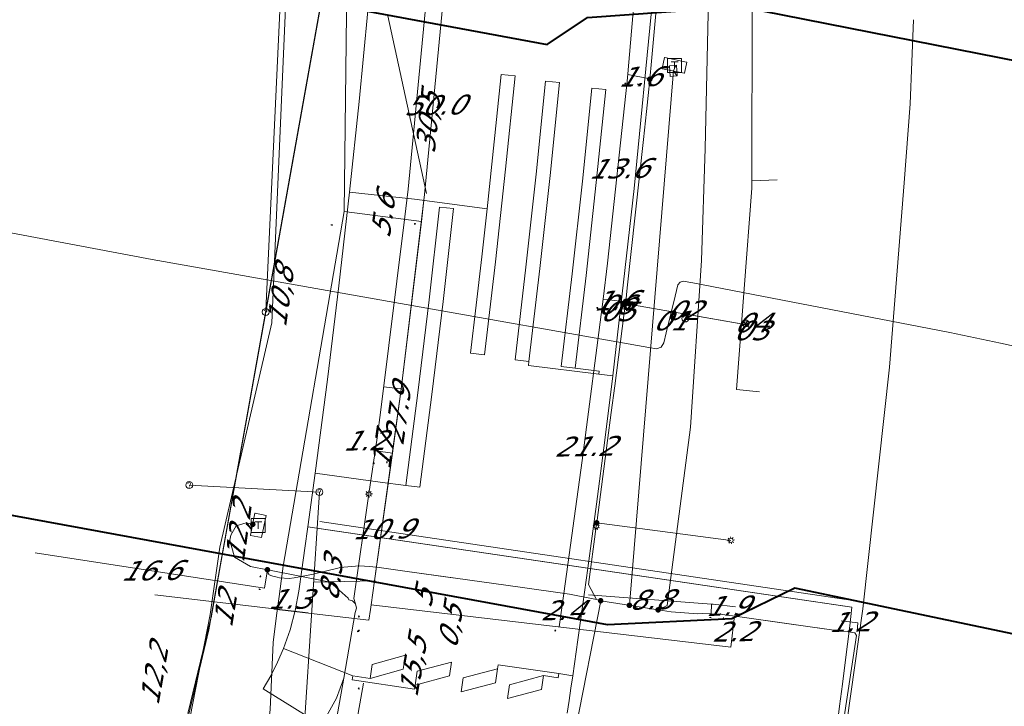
# Model space of a CAD drawing. Header units: metres. Extents: x 124576 to 133557, y 395865 to 402386.
# Tile 5 of 256: x 124874 to 124944, y 396001 to 396050. Entities that reach past the tile are written whole.
import ezdxf
from ezdxf.enums import TextEntityAlignment as Align

# ---------------------------------------------------------------- set-up
doc = ezdxf.new("R2010")
doc.units = ezdxf.units.M
doc.header["$MEASUREMENT"] = 0
for name, color, linetype, lineweight, true_color in [('LG_AanduidingEisVoorzorgsmaatregel', 7, 'Continuous', 40, 0xf7284a), ('LG_buisleidingGevaarlijkeInhoud_NV_Nederlandse_Gasunie_West', 7, 'Continuous', 13, 0xff9b00), ('LG_Datatransport_Eurofiber_Nederland_BV', 3, 'Continuous', 13, 0x00ff00), ('LG_Datatransport_Gemeente_Tilburg_Ruimtelijke_Uitvoering', 3, 'Continuous', 13, 0x00ff00), ('LG_Datatransport_KPN_BV', 3, 'Continuous', 13, 0x00ff00), ('LG_Laag_Spanning', 7, 'Continuous', 13, 0x960000), ('LG_Laag_Spanning_CJIB', 7, 'Continuous', 13, 0x960000), ('LG_Laag_Spanning_Enexis_Netbeheer_BV', 7, 'Continuous', 13, 0x960000), ('LG_Laag_Spanning_Gemeente_Tilburg_Ruimtelijke_Uitvoering', 7, 'Continuous', 13, 0x960000), ('LG_Midden_Spanning_Enexis_Netbeheer_BV', 7, 'Continuous', 13, 0xd20000), ('LG_Riool_Vrij_Verval_Gemeente_Tilburg_Ruimtelijke_Uitvoering', 7, 'Continuous', 13, 0xca00a0), ('MV_Datatransport_lijn', 3, 'Continuous', 0, 0x00ff00)]:
    doc.layers.add(name, color=color, linetype=linetype, lineweight=lineweight, true_color=true_color)
for name, color, linetype, lineweight in [('LG_Datatransport_P_KPN_BV', 7, 'Continuous', 0), ('LG_Laag_Spanning_P_CJIB', 7, 'Continuous', 0), ('LG_Laag_Spanning_P_Enexis_Netbeheer_BV', 7, 'Continuous', 0), ('LG_Riool_Vrij_Verval_P_Gemeente_Tilburg_Ruimtelijke_Uitvoering', 7, 'Continuous', 0), ('MV_Datatransport', 7, 'Continuous', 0), ('MV_Laag_Spanning', 7, 'Continuous', 0), ('MV_Laag_Spanning_lijn', 7, 'Continuous', 0), ('MV_Laag_Spanning_pijl', 7, 'Continuous', 0), ('MV_Midden_Spanning', 7, 'Continuous', 0), ('MV_Midden_Spanning_lijn', 7, 'Continuous', 0), ('MV_Midden_Spanning_pijl', 7, 'Continuous', 0)]:
    doc.layers.add(name, color=color, linetype=linetype, lineweight=lineweight)
doc.styles.add('Klic_Annotatie', font='verdanai.ttf', dxfattribs={"oblique": 20, "height": 1.4})

# ---------------------------------------------------------------- blocks, each defined once
blk = doc.blocks.new('Mof')
at = {"layer": 'LG_Laag_Spanning_P_Enexis_Netbeheer_BV'}
h = blk.add_hatch(color=256, dxfattribs=at)
edge = h.paths.add_edge_path()
edge.add_arc((0, 0), 2, 0, 360)
blk = doc.blocks.new('DeliveryPoint')
at = {"layer": 'LG_Laag_Spanning_P_Enexis_Netbeheer_BV', "flags": 128}
blk.add_lwpolyline([(-3.75, -2.5), (3.75, -2.5), (3.75, 2.5), (-3.75, 2.5), (-3.75, -2.5)], close=True, dxfattribs=at)
blk.add_lwpolyline([(-3.75, 2.5), (-3.75, 2.16), (0, 0), (3.75, 2.16)], dxfattribs=at)
blk = doc.blocks.new('Streetlight')
at = {"layer": 'LG_Laag_Spanning_P_Enexis_Netbeheer_BV'}
for p, q in [((-1.77, 1.77), (-1.06, 1.06)), ((0, 2.5), (0, 1.5)), ((1.77, 1.77), (1.06, 1.06)), ((-1.06, -1.06), (-1.77, -1.77)), ((0, -1.5), (0, -2.5)), ((1.06, -1.06), (1.77, -1.77))]:
    blk.add_line(p, q, dxfattribs=at)
at = {"layer": 'LG_Laag_Spanning_P_Enexis_Netbeheer_BV', "flags": 128}
for points in [[(-2.5, 0), (-1.5, 0)], [(1.5, 0), (2.5, 0)]]:
    blk.add_lwpolyline(points, dxfattribs=at)
at = {"layer": 'LG_Laag_Spanning_P_Enexis_Netbeheer_BV'}
blk.add_circle((0, 0), 1.5, dxfattribs=at)
blk = doc.blocks.new('Aansluitkast_1')
at = {"layer": 'LG_Laag_Spanning_P_Enexis_Netbeheer_BV'}
for p, q in [((-2.5, 2.5), (2.5, 2.5)), ((0, -2.5), (0, 2.5))]:
    blk.add_line(p, q, dxfattribs=at)
at = {"layer": 'LG_Laag_Spanning_P_Enexis_Netbeheer_BV', "flags": 128}
blk.add_lwpolyline([(-5, -5), (5, -5), (5, 5), (-5, 5), (-5, -5)], close=True, dxfattribs=at)
blk = doc.blocks.new('m_pijl')
at = {"layer": 'MV_Laag_Spanning_pijl'}
blk.add_hatch(color=7, dxfattribs=at).paths.add_polyline_path([(-1, -0.33), (-1, 0), (-1, 0.33), (0, 0)])
at = {"layer": 'MV_Laag_Spanning_pijl', "flags": 128}
blk.add_lwpolyline([(-1, 0), (-1, 0.33), (0, 0), (-1, -0.33), (-1, 0)], close=True, dxfattribs=at)
blk = doc.blocks.new('m_pijl_1')
at = {"layer": 'MV_Midden_Spanning_pijl'}
blk.add_hatch(color=7, dxfattribs=at).paths.add_polyline_path([(-1, -0.33), (-1, 0), (-1, 0.33), (0, 0)])
at = {"layer": 'MV_Midden_Spanning_pijl', "flags": 128}
blk.add_lwpolyline([(-1, 0), (-1, 0.33), (0, 0), (-1, -0.33), (-1, 0)], close=True, dxfattribs=at)
blk = doc.blocks.new('Onbekend_2')
at = {"layer": 'LG_Riool_Vrij_Verval_P_Gemeente_Tilburg_Ruimtelijke_Uitvoering'}
blk.add_hatch(color=256, dxfattribs=at).paths.add_polyline_path([(-0.25, -1.07, -0.262633), (0.23, 0.15), (0.59, 0.47, 0.379827), (0.7, 1.26), (0.69, 1.26, 0.228508), (-0.03, 1.53), (-0.03, 1.52, 0.459053), (-0.82, 0.79), (-1.29, 0.85, -0.414214), (-0.08, 2, -0.243799), (1.09, 1.52, -0.379827), (0.9, 0.11), (0.54, -0.2, 0.262633), (0.23, -1.08), (-0.17, -1.07)])
blk.add_circle((0, 0), 2.5, dxfattribs=at)
at = {"layer": 'LG_Riool_Vrij_Verval_P_Gemeente_Tilburg_Ruimtelijke_Uitvoering', "extrusion": (0, 0, -1)}
blk.add_solid([(0.34, -2.06), (-0.21, -2.06), (0.34, -1.51), (-0.21, -1.51)], dxfattribs=at)
blk = doc.blocks.new('Onbekend_3')
at = {"layer": 'LG_Datatransport_P_KPN_BV'}
blk.add_hatch(color=256, dxfattribs=at).paths.add_polyline_path([(-0.25, -1.07, -0.262633), (0.23, 0.15), (0.59, 0.47, 0.379827), (0.7, 1.26), (0.69, 1.26, 0.228508), (-0.03, 1.53), (-0.03, 1.52, 0.459053), (-0.82, 0.79), (-1.29, 0.85, -0.414214), (-0.08, 2, -0.243799), (1.09, 1.52, -0.379827), (0.9, 0.11), (0.54, -0.2, 0.262633), (0.23, -1.08), (-0.17, -1.07)])
blk.add_circle((0, 0), 2.5, dxfattribs=at)
at = {"layer": 'LG_Datatransport_P_KPN_BV', "extrusion": (0, 0, -1)}
blk.add_solid([(0.34, -2.06), (-0.21, -2.06), (0.34, -1.51), (-0.21, -1.51)], dxfattribs=at)
blk = doc.blocks.new('Onbekend_15')
at = {"layer": 'LG_Laag_Spanning_P_CJIB'}
blk.add_hatch(color=256, dxfattribs=at).paths.add_polyline_path([(-0.25, -1.07, -0.262633), (0.23, 0.15), (0.59, 0.47, 0.379827), (0.7, 1.26), (0.69, 1.26, 0.228508), (-0.03, 1.53), (-0.03, 1.52, 0.459053), (-0.82, 0.79), (-1.29, 0.85, -0.414214), (-0.08, 2, -0.243799), (1.09, 1.52, -0.379827), (0.9, 0.11), (0.54, -0.2, 0.262633), (0.23, -1.08), (-0.17, -1.07)])
blk.add_circle((0, 0), 2.5, dxfattribs=at)
blk.add_solid([(-0.34, -2.06), (0.21, -2.06), (-0.34, -1.51), (0.21, -1.51)], dxfattribs=at)

msp = doc.modelspace()

# ---------------------------------------------------------------- linework, layer by layer
at = {"layer": 'LG_AanduidingEisVoorzorgsmaatregel', "flags": 128}
for points in [[(124577.143, 396121.248), (124592.086, 396101.313), (124671.573, 396110.466), (124679.695, 396110.057), (124746.843, 396081.086), (124769.273, 396074.232), (124911.428, 396047.854), (124914.305, 396049.778), (124925.201, 396050.574), (124959.131, 396043.897), (124965.598, 396041.641), (124971.98, 396036.475), (125097.043, 396013.349)], [(125098.415, 395972.423), (124957.522, 395998.497), (124952.581, 396000.103), (124945.172, 396005.721), (124929.09, 396009.092), (124924.6, 396006.902), (124915.74, 396006.471), (124768.117, 396033.562), (124732.157, 396043.877), (124672.687, 396070.222), (124627.931, 396064.19), (124588.891, 396060.902), (124578.8, 396061.907), (124578.429, 396062.066)]]:
    msp.add_lwpolyline(points, dxfattribs=at)
at = {"layer": 'LG_buisleidingGevaarlijkeInhoud_NV_Nederlandse_Gasunie_West'}
for p, q in [((124920.562, 396029.915), (124919.925, 396027.291)), ((124945.685, 396026.127), (124943.753, 396026.555))]:
    msp.add_line(p, q, dxfattribs=at)
at = {"layer": 'LG_buisleidingGevaarlijkeInhoud_NV_Nederlandse_Gasunie_West', "flags": 128}
for points in [[(124918.69, 396026.26), (124883.253, 396032.525), (124822.361, 396043.999), (124772.333, 396053.113), (124764.719, 396054.755), (124757.166, 396056.659), (124749.683, 396058.822), (124739.696, 396062.402), (124729.87, 396066.401), (124720.222, 396070.812), (124683, 396087.516)], [(124921.822, 396030.862), (124921.133, 396030.98), (124920.91, 396030.899), (124920.756, 396030.718), (124920.562, 396029.915)], [(124943.753, 396026.555), (124940.148, 396027.328), (124921.822, 396030.862)], [(124919.925, 396027.291), (124919.752, 396026.581), (124919.572, 396026.264), (124919.221, 396026.166), (124918.69, 396026.26)]]:
    msp.add_lwpolyline(points, dxfattribs=at)
at = {"layer": 'LG_Datatransport_Eurofiber_Nederland_BV', "flags": 128}
for points in [[(124842.8, 396356.9), (124856, 396313), (124843.8, 396300.1), (124850.4, 396277.1), (124856.86, 396271.38), (124860.84, 396273.81), (124866.43, 396254.41), (124872.3, 396233.2), (124876.2, 396223.7), (124879.3, 396204.9), (124886.6, 396175.7), (124894.5, 396125.4), (124894.6, 396108.1), (124894, 396079), (124891.8, 396028), (124888.1, 396012), (124887.4, 396007.2), (124884.3, 395991.4), (124883.5, 395982.4), (124884.34, 395963.77), (124886, 395932.2), (124882.82, 395911)], [(124856.882, 396271.352), (124860.842, 396273.814), (124866.431, 396254.412), (124872.3, 396233.2), (124876.2, 396223.7), (124879.3, 396204.9), (124886.6, 396175.7), (124894.5, 396125.4), (124894.6, 396108.1), (124894, 396079), (124891.8, 396028), (124888.1, 396012), (124887.4, 396007.2), (124884.3, 395991.4), (124883.5, 395982.4), (124884.341, 395963.773), (124886, 395932.2), (124882.82, 395911)], [(124856.887, 396271.356), (124860.842, 396273.814), (124866.43, 396254.41), (124872.3, 396233.2), (124876.2, 396223.7), (124879.3, 396204.9), (124886.6, 396175.7), (124894.5, 396125.4), (124894.6, 396108.1), (124894, 396079), (124891.8, 396028), (124888.1, 396012), (124887.4, 396007.2), (124884.3, 395991.4), (124883.5, 395982.4), (124884.34, 395963.77), (124886, 395932.2), (124882.82, 395911)]]:
    msp.add_lwpolyline(points, dxfattribs=at)
at = {"layer": 'LG_Datatransport_Gemeente_Tilburg_Ruimtelijke_Uitvoering'}
for p, q in [((124937.558, 396049.629), (124937.331, 396043.635)), ((124937.331, 396043.635), (124936.892, 396037.986)), ((124933.945, 396007.606), (124932.808, 395999.532))]:
    msp.add_line(p, q, dxfattribs=at)
at = {"layer": 'LG_Datatransport_Gemeente_Tilburg_Ruimtelijke_Uitvoering', "flags": 128}
msp.add_lwpolyline([(124933.945, 396007.606), (124935.844, 396024.838), (124936.892, 396037.986)], dxfattribs=at)
at = {"layer": 'LG_Datatransport_KPN_BV'}
msp.add_line((124887.46, 396006.968), (124888.282, 396011.563), dxfattribs=at)
at = {"layer": 'LG_Datatransport_KPN_BV', "flags": 128}
for points in [[(124871.942, 396251.915), (124869.976, 396248.849), (124870.654, 396246.168), (124877.761, 396218.06), (124888.19, 396169.503), (124892.961, 396139.151), (124893.295, 396133.403), (124894.008, 396121.156), (124893.939, 396113.514), (124894.274, 396110.734), (124894.592, 396108.1), (124895.042, 396104.363), (124896.56, 396103.867), (124899.418, 396102.933), (124899.135, 396098.369), (124896.699, 396059.075), (124896.667, 396058.554), (124896.641, 396058.406), (124891.368, 396028.891), (124887.426, 396006.824), (124885.809, 396000.147)], [(124869.865, 396244.821), (124872.336, 396233.061), (124879.281, 396204.907), (124894.264, 396110.171), (124894.592, 396108.1), (124894.599, 396108.053), (124896.56, 396103.867), (124899.135, 396098.369), (124899.988, 396096.548), (124896.699, 396059.075), (124896.641, 396058.406), (124896.618, 396058.149), (124891.363, 396028.782)], [(124891.363, 396028.783), (124891.368, 396028.891), (124893.702, 396078.769), (124894.264, 396110.171), (124894.274, 396110.734), (124894.539, 396125.533), (124893.295, 396133.403), (124886.617, 396175.667), (124875.967, 396224.537), (124869.865, 396244.821)], [(124891.363, 396028.782), (124887.309, 396006.125), (124885.85, 396000.008)]]:
    msp.add_lwpolyline(points, dxfattribs=at)
at = {"layer": 'LG_Laag_Spanning', "flags": 128}
for points in [[(124921.218, 396045.806), (124921.219, 396045.806), (124921.22, 396045.807), (124921.221, 396045.807), (124921.222, 396045.808), (124921.223, 396045.809), (124921.224, 396045.81), (124921.225, 396045.811), (124921.225, 396045.812), (124921.226, 396045.814), (124921.39, 396046.597), (124921.39, 396046.598), (124921.39, 396046.6), (124921.39, 396046.601), (124921.39, 396046.602), (124921.389, 396046.603), (124921.389, 396046.604), (124921.388, 396046.605), (124921.387, 396046.606), (124921.386, 396046.607), (124921.385, 396046.608), (124921.384, 396046.608), (124921.382, 396046.609), (124919.816, 396046.937), (124919.815, 396046.937), (124919.814, 396046.937), (124919.812, 396046.937), (124919.811, 396046.937), (124919.81, 396046.936), (124919.809, 396046.936), (124919.808, 396046.935), (124919.807, 396046.934), (124919.806, 396046.933), (124919.805, 396046.932), (124919.805, 396046.931), (124919.804, 396046.929), (124919.64, 396046.146), (124919.64, 396046.145), (124919.64, 396046.144), (124919.64, 396046.142), (124919.64, 396046.141), (124919.641, 396046.14), (124919.642, 396046.139), (124919.642, 396046.138), (124919.643, 396046.137), (124919.644, 396046.136), (124919.645, 396046.135), (124919.646, 396046.135), (124919.648, 396046.134), (124921.214, 396045.806), (124921.215, 396045.806), (124921.216, 396045.806), (124921.218, 396045.806)], [(124891.062, 396012.691), (124891.063, 396012.691), (124891.064, 396012.692), (124891.065, 396012.693), (124891.066, 396012.693), (124891.067, 396012.694), (124891.068, 396012.695), (124891.069, 396012.696), (124891.069, 396012.697), (124891.07, 396012.699), (124891.392, 396014.267), (124891.392, 396014.268), (124891.392, 396014.27), (124891.392, 396014.271), (124891.392, 396014.272), (124891.391, 396014.273), (124891.39, 396014.274), (124891.39, 396014.275), (124891.389, 396014.276), (124891.388, 396014.277), (124891.387, 396014.278), (124891.386, 396014.278), (124891.384, 396014.279), (124890.6, 396014.44), (124890.599, 396014.44), (124890.598, 396014.44), (124890.596, 396014.44), (124890.595, 396014.44), (124890.594, 396014.439), (124890.593, 396014.438), (124890.592, 396014.438), (124890.591, 396014.437), (124890.59, 396014.436), (124890.589, 396014.435), (124890.589, 396014.434), (124890.588, 396014.432), (124890.266, 396012.864), (124890.266, 396012.863), (124890.266, 396012.861), (124890.266, 396012.86), (124890.266, 396012.859), (124890.267, 396012.858), (124890.268, 396012.857), (124890.268, 396012.856), (124890.269, 396012.855), (124890.27, 396012.854), (124890.271, 396012.853), (124890.272, 396012.853), (124890.274, 396012.852), (124891.058, 396012.691), (124891.059, 396012.691), (124891.061, 396012.691), (124891.062, 396012.691)]]:
    msp.add_lwpolyline(points, dxfattribs=at)
at = {"layer": 'LG_Laag_Spanning_CJIB'}
for p, q in [((124917.126, 396029.36), (124921.179, 396028.653)), ((124921.179, 396028.653), (124921.136, 396028.66)), ((124925.666, 396027.869), (124921.48, 396028.6)), ((124921.48, 396028.6), (124921.524, 396028.592))]:
    msp.add_line(p, q, dxfattribs=at)
at = {"layer": 'LG_Laag_Spanning_CJIB', "flags": 128}
for points in [[(124921.304, 396028.57), (124921.314, 396028.629), (124917.126, 396029.36), (124917.094, 396029.466)], [(124921.304, 396028.57), (124921.314, 396028.629), (124925.666, 396027.869), (124925.578, 396027.975)]]:
    msp.add_lwpolyline(points, dxfattribs=at)
at = {"layer": 'LG_Laag_Spanning_Enexis_Netbeheer_BV'}
for p, q in [((124917.299, 396007.865), (124920.433, 396045.98)), ((124914.966, 396013.746), (124924.539, 396012.496)), ((124913.017, 396008.656), (124914.941, 396008.27)), ((124915.249, 396008.191), (124911.37, 395988.272)), ((124896.927, 396002.672), (124897.736, 396007.349)), ((124896.927, 396002.672), (124897.736, 396007.349)), ((124896.927, 396002.672), (124897.736, 396007.349)), ((124896.626, 396000.928), (124896.927, 396002.672)), ((124896.626, 396000.928), (124896.927, 396002.672))]:
    msp.add_line(p, q, dxfattribs=at)
at = {"layer": 'LG_Laag_Spanning_Enexis_Netbeheer_BV', "flags": 128}
for points in [[(124903.647, 396059.837), (124903.607, 396059.398), (124901.512, 396037.547), (124901.293, 396035.56), (124899.567, 396021.802), (124899.299, 396019.82), (124898.719, 396015.805)], [(124903.647, 396059.837), (124903.607, 396059.398), (124901.512, 396037.547), (124901.293, 396035.56), (124899.567, 396021.802), (124899.299, 396019.82), (124898.719, 396015.805)], [(124919.899, 396058.918), (124919.873, 396058.533), (124919.719, 396056.297), (124919.56, 396054.303), (124918.872, 396046.669), (124918.75, 396045.382)], [(124919.899, 396058.918), (124919.873, 396058.533), (124919.719, 396056.297), (124919.56, 396054.303), (124918.872, 396046.669), (124918.75, 396045.382)], [(124919.349, 396007.539), (124919.981, 396007.841), (124921.653, 396020.574), (124922.43, 396032.457), (124922.693, 396040.447), (124923.065, 396056.512), (124923.082, 396058.117)], [(124918.75, 396045.382), (124918.678, 396044.678), (124918.511, 396043.081), (124918.299, 396041.092), (124917.149, 396030.51), (124917.035, 396029.517)], [(124918.75, 396045.382), (124918.678, 396044.678), (124918.511, 396043.081), (124918.299, 396041.092), (124917.149, 396030.51), (124917.035, 396029.517)], [(124917.035, 396029.517), (124916.91, 396028.525), (124916.248, 396023.518), (124915.995, 396021.607), (124915.734, 396019.624), (124914.966, 396013.746), (124914.933, 396013.491)], [(124917.035, 396029.517), (124916.91, 396028.525), (124916.248, 396023.518), (124915.995, 396021.607), (124915.734, 396019.624), (124914.966, 396013.746), (124914.933, 396013.491)], [(124887.678, 395957.018), (124889.611, 395968.123), (124891.532, 395979.16), (124891.688, 395980.147), (124891.812, 395981.139), (124893.431, 395996.042), (124893.675, 395996.955), (124894.196, 395997.744), (124895.336, 395999.323), (124896.415, 396001.235), (124896.927, 396002.672), (124897.736, 396007.349), (124897.841, 396007.657), (124897.762, 396007.973), (124897.644, 396008.362), (124898.719, 396015.805)], [(124898.719, 396015.805), (124897.644, 396008.362), (124897.762, 396007.973)], [(124891.483, 396010.399), (124890.282, 396010.635), (124889.133, 396011.294), (124888.808, 396012.503), (124888.883, 396012.874), (124889.265, 396013.541), (124889.964, 396013.736), (124890.437, 396013.646)], [(124891.483, 396010.399), (124890.282, 396010.635), (124889.133, 396011.294), (124888.808, 396012.503), (124888.883, 396012.874), (124889.265, 396013.541), (124889.964, 396013.736), (124890.437, 396013.646)], [(124914.933, 396013.491), (124914.391, 396009.34), (124914.941, 396008.27), (124915.249, 396008.191), (124919.349, 396007.539), (124920.284, 396007.39), (124922.17, 396007.264), (124922.491, 396007.272), (124923.121, 396007.269), (124923.749, 396007.228), (124925.001, 396007.079), (124932.375, 396006.026), (124932.935, 396005.963), (124933.07, 396005.952), (124933.218, 396005.935), (124933.364, 396005.906), (124933.487, 396005.723), (124932.419, 395998.644)], [(124914.933, 396013.491), (124914.391, 396009.34), (124914.941, 396008.27)], [(124891.483, 396010.399), (124891.49, 396010.288), (124891.519, 396010.172), (124891.587, 396010.079), (124891.619, 396010.05), (124891.792, 396009.958), (124891.858, 396009.94), (124892.183, 396009.862), (124892.355, 396009.826), (124893.029, 396009.786), (124893.394, 396009.82), (124894.776, 396010.081), (124894.929, 396010.125), (124896.603, 396010.546), (124896.643, 396010.555), (124898.043, 396010.683), (124898.766, 396010.643), (124899.448, 396010.566), (124901.287, 396010.307), (124904.905, 396009.798), (124909.517, 396009.149), (124913.017, 396008.656), (124914.941, 396008.27), (124915.249, 396008.191), (124919.349, 396007.539), (124920.284, 396007.39), (124922.17, 396007.264), (124922.491, 396007.272), (124923.121, 396007.269), (124923.749, 396007.228), (124925.001, 396007.079), (124932.375, 396006.026), (124932.935, 396005.963), (124933.07, 396005.952), (124933.218, 396005.935), (124933.364, 396005.906), (124933.487, 396005.723), (124932.419, 395998.644)], [(124891.483, 396010.399), (124891.49, 396010.288), (124891.519, 396010.172), (124891.587, 396010.079), (124891.619, 396010.05), (124891.792, 396009.958), (124891.858, 396009.94), (124892.183, 396009.862), (124892.355, 396009.826), (124893.029, 396009.786), (124893.394, 396009.82), (124894.776, 396010.081), (124894.929, 396010.125), (124896.603, 396010.546), (124896.643, 396010.555), (124898.043, 396010.683), (124898.766, 396010.643)], [(124896.466, 395999.999), (124896.626, 396000.928), (124896.927, 396002.672), (124897.736, 396007.349), (124897.841, 396007.657), (124897.762, 396007.973), (124897.562, 396008.174), (124897.291, 396008.255), (124897.253, 396008.373), (124895.964, 396009.517), (124891.513, 396010.393), (124891.513, 396010.393), (124891.483, 396010.399)], [(124897.762, 396007.973), (124897.562, 396008.174), (124897.291, 396008.255), (124897.253, 396008.373), (124895.964, 396009.517), (124891.513, 396010.393), (124891.483, 396010.399)], [(124898.766, 396010.643), (124899.448, 396010.566), (124901.287, 396010.307), (124904.526, 396009.851), (124904.905, 396009.798), (124909.517, 396009.149), (124913.017, 396008.656)], [(124898.766, 396010.643), (124899.448, 396010.566), (124901.287, 396010.307), (124904.526, 396009.851), (124904.905, 396009.798), (124909.517, 396009.149), (124913.017, 396008.656)], [(124898.766, 396010.643), (124899.448, 396010.566), (124901.287, 396010.307), (124904.905, 396009.798), (124909.517, 396009.149), (124913.017, 396008.656)], [(124897.736, 396007.349), (124897.841, 396007.657), (124897.762, 396007.973)], [(124914.941, 396008.27), (124915.249, 396008.191), (124919.349, 396007.539), (124920.284, 396007.39), (124922.17, 396007.264), (124922.491, 396007.272), (124923.121, 396007.269)], [(124933.218, 396005.935), (124933.07, 396005.952), (124932.935, 396005.963), (124932.375, 396006.026), (124928.171, 396006.626), (124925.001, 396007.079), (124923.749, 396007.228), (124923.121, 396007.269)], [(124933.218, 396005.935), (124933.07, 396005.952), (124932.935, 396005.963), (124932.375, 396006.026), (124928.171, 396006.626), (124925.001, 396007.079), (124923.749, 396007.228), (124923.121, 396007.269)], [(124923.121, 396007.269), (124923.749, 396007.228), (124925.001, 396007.079), (124932.375, 396006.026), (124932.935, 396005.963), (124933.07, 396005.952), (124933.218, 396005.935)], [(124933.218, 396005.935), (124933.364, 396005.906), (124933.487, 396005.723), (124932.419, 395998.644), (124932.232, 395996.656), (124932.216, 395996.253), (124932.295, 395994.663), (124932.647, 395993.108), (124933.198, 395991.391), (124934.029, 395989.588), (124934.109, 395989.459), (124935.27, 395988.091), (124935.395, 395987.982), (124936.623, 395987.168), (124937.032, 395986.969), (124937.422, 395986.579), (124937.509, 395986.304)], [(124896.927, 396002.672), (124896.415, 396001.235), (124895.336, 395999.323), (124894.196, 395997.744), (124893.675, 395996.955)], [(124896.626, 396000.928), (124896.466, 395999.999)]]:
    msp.add_lwpolyline(points, dxfattribs=at)
at = {"layer": 'LG_Laag_Spanning_Gemeente_Tilburg_Ruimtelijke_Uitvoering'}
for p, q in [((124937.558, 396049.629), (124937.331, 396043.635)), ((124937.331, 396043.635), (124936.892, 396037.986)), ((124897.337, 396037.333), (124901.961, 396036.826)), ((124915.12, 396024.348), (124915.146, 396024.559)), ((124916.113, 396024.227), (124915.12, 396024.348)), ((124894.37, 396013.469), (124894.891, 396017.282)), ((124894.891, 396017.282), (124899.53, 396016.659)), ((124932.748, 396008.289), (124895.224, 396013.848)), ((124914.342, 396010.51), (124894.37, 396013.469)), ((124932.674, 396007.794), (124895.151, 396013.354)), ((124933.169, 396007.721), (124914.342, 396010.51)), ((124933.945, 396007.606), (124932.808, 395999.532)), ((124892.638, 396004.787), (124897.57, 396002.838)), ((124912.227, 396002.695), (124912.271, 396002.991)), ((124913.259, 396002.847), (124912.271, 396002.991)), ((124897.527, 396002.541), (124897.57, 396002.838)), ((124891.19, 396001.909), (124895.779, 395999.059))]:
    msp.add_line(p, q, dxfattribs=at)
at = {"layer": 'LG_Laag_Spanning_Gemeente_Tilburg_Ruimtelijke_Uitvoering', "flags": 128}
for points in [[(124920.076, 396064.396), (124918.955, 396050.987), (124917.634, 396037.597), (124916.113, 396024.227)], [(124899.234, 396056.725), (124898.652, 396050.256), (124898.02, 396043.792), (124897.337, 396037.333)], [(124901.961, 396036.826), (124907.156, 396036.14), (124907.498, 396039.329), (124907.829, 396042.521), (124908.148, 396045.713), (124909.143, 396045.615), (124908.467, 396038.98), (124907.741, 396032.351), (124906.966, 396025.727), (124905.973, 396025.846), (124906.381, 396029.276), (124906.775, 396032.707), (124907.156, 396036.14)], [(124915.12, 396024.348), (124910.098, 396024.956), (124910.134, 396025.253), (124910.91, 396031.878), (124911.637, 396038.508), (124912.315, 396045.144), (124911.319, 396045.242), (124910.643, 396038.614), (124909.917, 396031.991), (124909.141, 396025.373), (124910.134, 396025.253)], [(124915.146, 396024.559), (124913.434, 396024.766), (124914.211, 396031.39), (124914.938, 396038.019), (124915.617, 396044.653), (124914.622, 396044.751), (124913.944, 396038.124), (124913.217, 396031.502), (124912.441, 396024.886), (124913.434, 396024.766)], [(124933.945, 396007.606), (124935.844, 396024.838), (124936.892, 396037.986)], [(124897.337, 396037.333), (124896.574, 396030.643), (124895.758, 396023.959), (124894.891, 396017.282)], [(124899.53, 396016.659), (124901.364, 396016.417), (124902.356, 396016.286), (124903.205, 396022.902), (124904.005, 396029.526), (124904.755, 396036.154), (124903.761, 396036.263), (124903.012, 396029.641), (124902.213, 396023.026), (124901.364, 396016.417)], [(124916.113, 396024.227), (124915.546, 396019.652), (124914.956, 396015.08), (124914.342, 396010.51)], [(124894.37, 396013.469), (124894.156, 396011.937), (124893.939, 396010.404), (124893.719, 396008.872)], [(124914.342, 396010.51), (124913.988, 396007.955), (124913.627, 396005.401), (124913.259, 396002.847)], [(124893.719, 396008.872), (124893.467, 396007.484), (124893.106, 396006.119), (124892.638, 396004.787)], [(124932.692, 396003.795), (124932.854, 396005.103), (124933.013, 396006.412), (124933.169, 396007.721)], [(124892.638, 396004.787), (124892.213, 396003.799), (124891.729, 396002.839), (124891.19, 396001.909)], [(124897.527, 396002.541), (124901.974, 396001.884), (124902.018, 396002.181), (124902.164, 396003.17), (124904.61, 396003.82), (124904.464, 396002.83), (124902.018, 396002.181), (124901.974, 396001.884), (124897.527, 396002.541), (124901.974, 396001.884)], [(124897.57, 396002.838), (124898.802, 396002.656), (124898.948, 396003.645), (124901.321, 396004.305), (124901.175, 396003.316), (124898.802, 396002.656)], [(124932.086, 395999.116), (124932.293, 396000.675), (124932.495, 396002.235), (124932.692, 396003.795)], [(124912.271, 396002.991), (124907.944, 396003.63), (124907.9, 396003.334), (124907.754, 396002.344), (124905.307, 396001.695), (124905.454, 396002.684), (124907.9, 396003.334)], [(124912.227, 396002.695), (124911.164, 396002.852), (124911.018, 396001.862), (124908.597, 396001.209), (124908.743, 396002.198), (124911.164, 396002.852)], [(124913.259, 396002.847), (124913.129, 396001.956), (124912.998, 396001.066), (124912.867, 396000.175)]]:
    msp.add_lwpolyline(points, dxfattribs=at)
at = {"layer": 'LG_Midden_Spanning_Enexis_Netbeheer_BV', "flags": 128}
for points in [[(124852.19, 396275.317), (124853.753, 396275.744), (124856.244, 396275.063), (124866.812, 396264.181), (124868.253, 396262.498), (124868.058, 396261.205), (124866.497, 396260.219), (124866.087, 396258.785), (124870.157, 396250.346), (124876.12, 396231.701), (124886.777, 396182.744), (124890.914, 396159.283), (124891.07, 396158.295), (124894.52, 396133.4), (124897.44, 396096.584), (124897.56, 396086.272), (124896.95, 396035.961), (124892.604, 396010.668)], [(124881.849, 395911), (124887.526, 395948.02), (124887.141, 395950.926), (124886.092, 395958.849), (124886.461, 395961.56), (124886.551, 395962.22), (124888.752, 395978.406), (124888.899, 395979.486), (124891.188, 395996.307), (124891.667, 396000.433), (124891.881, 396005.203), (124892.138, 396007.141), (124892.317, 396008.497), (124892.461, 396009.583), (124892.604, 396010.668), (124896.95, 396035.961), (124897.56, 396086.272), (124897.44, 396096.584), (124894.52, 396133.4), (124891.07, 396158.295), (124890.914, 396159.283), (124886.777, 396182.744)], [(124881.849, 395911), (124887.526, 395948.02), (124887.141, 395950.926), (124886.092, 395958.849), (124886.461, 395961.56), (124886.551, 395962.22), (124888.752, 395978.406), (124888.899, 395979.486), (124891.188, 395996.307), (124891.667, 396000.433), (124891.881, 396005.203), (124892.138, 396007.141), (124892.317, 396008.497), (124892.461, 396009.583), (124892.604, 396010.668), (124896.95, 396035.961), (124897.56, 396086.272), (124897.44, 396096.584), (124894.52, 396133.4), (124891.07, 396158.295), (124890.914, 396159.283), (124886.777, 396182.744)], [(124881.849, 395911), (124887.526, 395948.02), (124887.141, 395950.926), (124886.092, 395958.849), (124886.461, 395961.56), (124886.551, 395962.22), (124888.752, 395978.406), (124888.899, 395979.486), (124891.188, 395996.307), (124891.667, 396000.433), (124891.881, 396005.203), (124892.138, 396007.141), (124892.317, 396008.497), (124892.461, 396009.583), (124892.604, 396010.668), (124896.95, 396035.961), (124897.56, 396086.272), (124897.44, 396096.584), (124894.52, 396133.4), (124891.07, 396158.295), (124890.914, 396159.283), (124886.777, 396182.744)], [(124881.849, 395911), (124887.526, 395948.02), (124887.141, 395950.926), (124886.092, 395958.849), (124886.461, 395961.56), (124886.551, 395962.22), (124888.752, 395978.406), (124888.899, 395979.486), (124891.188, 395996.307), (124891.667, 396000.433), (124891.881, 396005.203), (124892.138, 396007.141), (124892.317, 396008.497), (124892.461, 396009.583), (124892.604, 396010.668), (124896.95, 396035.961), (124897.56, 396086.272), (124897.44, 396096.584), (124894.52, 396133.4), (124891.07, 396158.295), (124890.914, 396159.283), (124886.777, 396182.744)], [(124881.849, 395911), (124887.526, 395948.02), (124887.141, 395950.926), (124886.092, 395958.849), (124886.461, 395961.56), (124886.551, 395962.22), (124888.752, 395978.406), (124888.899, 395979.486), (124891.188, 395996.307), (124891.667, 396000.433), (124891.881, 396005.203), (124892.138, 396007.141), (124892.317, 396008.497), (124892.461, 396009.583), (124892.604, 396010.668), (124896.95, 396035.961), (124897.56, 396086.272), (124897.44, 396096.584), (124894.52, 396133.4), (124891.07, 396158.295), (124890.914, 396159.283), (124886.777, 396182.744)], [(124881.849, 395911), (124887.526, 395948.02), (124887.141, 395950.926), (124886.092, 395958.849), (124886.461, 395961.56), (124886.551, 395962.22), (124888.752, 395978.406), (124888.899, 395979.486), (124891.188, 395996.307), (124891.667, 396000.433), (124891.881, 396005.203), (124892.138, 396007.141), (124892.317, 396008.497), (124892.461, 396009.583), (124892.604, 396010.668), (124896.95, 396035.961), (124897.56, 396086.272), (124897.44, 396096.584), (124894.52, 396133.4), (124891.07, 396158.295), (124890.914, 396159.283), (124886.777, 396182.744)], [(124881.849, 395911), (124887.526, 395948.02), (124887.141, 395950.926), (124886.092, 395958.849), (124886.461, 395961.56), (124886.551, 395962.22), (124888.752, 395978.406), (124888.899, 395979.486), (124891.188, 395996.307), (124891.667, 396000.433), (124891.881, 396005.203), (124892.138, 396007.141), (124892.317, 396008.497), (124892.461, 396009.583), (124892.604, 396010.668), (124896.95, 396035.961), (124897.56, 396086.272), (124897.44, 396096.584), (124894.52, 396133.4), (124891.07, 396158.295), (124890.914, 396159.283), (124886.777, 396182.744)], [(124881.849, 395911), (124887.526, 395948.02), (124887.141, 395950.926), (124886.092, 395958.849), (124886.461, 395961.56), (124886.551, 395962.22), (124888.752, 395978.406), (124888.899, 395979.486), (124891.188, 395996.307), (124891.667, 396000.433), (124891.881, 396005.203), (124892.138, 396007.141), (124892.317, 396008.497), (124892.461, 396009.583), (124892.604, 396010.668), (124896.95, 396035.961), (124897.56, 396086.272), (124897.44, 396096.584), (124894.52, 396133.4), (124891.07, 396158.295), (124890.914, 396159.283), (124886.777, 396182.744)], [(124892.604, 396010.668), (124892.461, 396009.583), (124892.317, 396008.497), (124892.138, 396007.141), (124891.881, 396005.203)], [(124892.604, 396010.668), (124892.461, 396009.583), (124892.317, 396008.497), (124892.138, 396007.141), (124891.881, 396005.203)], [(124892.604, 396010.668), (124892.461, 396009.583), (124892.317, 396008.497), (124892.138, 396007.141), (124891.881, 396005.203)], [(124892.604, 396010.668), (124892.461, 396009.583), (124892.317, 396008.497), (124892.138, 396007.141), (124891.881, 396005.203)], [(124892.604, 396010.668), (124892.461, 396009.583), (124892.317, 396008.497), (124892.138, 396007.141), (124891.881, 396005.203)], [(124892.604, 396010.668), (124892.461, 396009.583), (124892.317, 396008.497), (124892.138, 396007.141), (124891.881, 396005.203)], [(124892.604, 396010.668), (124892.461, 396009.583), (124892.317, 396008.497), (124892.138, 396007.141), (124891.881, 396005.203)], [(124892.604, 396010.668), (124892.461, 396009.583), (124892.317, 396008.497), (124892.138, 396007.141), (124891.881, 396005.203)], [(124892.604, 396010.668), (124892.461, 396009.583), (124892.317, 396008.497), (124892.138, 396007.141), (124891.881, 396005.203)], [(124892.604, 396010.668), (124892.461, 396009.583), (124892.317, 396008.497), (124892.138, 396007.141), (124891.881, 396005.203)], [(124891.188, 395996.307), (124891.667, 396000.433), (124891.881, 396005.203)]]:
    msp.add_lwpolyline(points, dxfattribs=at)
at = {"layer": 'LG_Riool_Vrij_Verval_Gemeente_Tilburg_Ruimtelijke_Uitvoering'}
for p, q in [((124926.076, 396063.843), (124926.041, 396037.612)), ((124900.076, 396049.896), (124902.825, 396037.225)), ((124927.837, 396038.213), (124926.041, 396038.132)), ((124926.041, 396037.612), (124924.926, 396023.253)), ((124899.791, 396023.446), (124901.157, 396023.272)), ((124924.926, 396023.253), (124926.582, 396023.099)), ((124895.19, 396015.94), (124885.91, 396016.44)), ((124895.19, 396015.94), (124891.7, 395962)), ((124899.202, 396009.601), (124894.775, 396009.512))]:
    msp.add_line(p, q, dxfattribs=at)
at = {"layer": 'MV_Datatransport_lijn'}
for p, q in [((124916.935, 396029.306), (124917.253, 396029.625)), ((124917.253, 396029.306), (124916.935, 396029.625)), ((124925.419, 396027.816), (124925.737, 396028.134)), ((124925.737, 396027.816), (124925.419, 396028.134))]:
    msp.add_line(p, q, dxfattribs=at)
at = {"layer": 'MV_Laag_Spanning_lijn'}
for p, q in [((124916.967, 396029.201), (124917.285, 396029.519)), ((124917.285, 396029.201), (124916.967, 396029.519)), ((124921.144, 396028.411), (124921.463, 396028.729)), ((124921.463, 396028.411), (124921.144, 396028.729)), ((124921.155, 396028.47), (124921.473, 396028.788)), ((124921.473, 396028.47), (124921.155, 396028.788)), ((124925.506, 396027.71), (124925.825, 396028.028)), ((124925.825, 396027.71), (124925.506, 396028.028)), ((124898.879, 396007.901), (124924.536, 396004.879)), ((124923.121, 396007.269), (124923.156, 396007.946)), ((124933.599, 396006.617), (124933.53, 396006.027))]:
    msp.add_line(p, q, dxfattribs=at)
at = {"layer": 'MV_Laag_Spanning_pijl'}
for p, q in [((124917.191, 396045.73), (124918.758, 396045.42)), ((124915.425, 396029.702), (124917.035, 396029.517)), ((124900.393, 396018.716), (124899.204, 396018.881)), ((124874.92, 396011.616), (124891.278, 396009.08)), ((124891.278, 396009.08), (124891.483, 396010.399)), ((124912.617, 396008.712), (124912.282, 396006.322)), ((124923.156, 396007.943), (124914.381, 396008.602)), ((124924.536, 396004.879), (124924.798, 396007.107)), ((124932.407, 396006.756), (124933.599, 396006.617))]:
    msp.add_line(p, q, dxfattribs=at)
at = {"layer": 'MV_Laag_Spanning_pijl', "flags": 128}
for points in [[(124905.431, 396068.451), (124904.998, 396062.137), (124904.606, 396057.19), (124902.684, 396037.171), (124902.647, 396036.759), (124901.029, 396023.288), (124900.393, 396018.716)], [(124918.675, 396064.419), (124918.248, 396058.224), (124917.195, 396045.778)], [(124917.195, 396045.778), (124917.149, 396045.235), (124915.74, 396032.256), (124915.425, 396029.702)], [(124915.425, 396029.702), (124913.92, 396018.189), (124912.617, 396008.712)], [(124900.393, 396018.716), (124899.127, 396009.613), (124898.879, 396007.901)], [(124924.875, 396007.756), (124923.276, 396007.937), (124923.156, 396007.943)]]:
    msp.add_lwpolyline(points, dxfattribs=at)
at = {"layer": 'MV_Midden_Spanning_lijn'}
msp.add_line((124894.385, 396007.335), (124883.46, 396008.611), dxfattribs=at)
at = {"layer": 'MV_Midden_Spanning_pijl'}
for p, q in [((124902.476, 396035.226), (124896.95, 396035.961)), ((124891.94, 396007.59), (124898.721, 396006.81)), ((124897.124, 395995.307), (124898.324, 396002.316))]:
    msp.add_line(p, q, dxfattribs=at)
at = {"layer": 'MV_Midden_Spanning_pijl', "flags": 128}
for points in [[(124906.411, 396084.893), (124906.396, 396084.633), (124905.57, 396070.475), (124904.998, 396062.137), (124904.606, 396057.19), (124902.684, 396037.171), (124902.647, 396036.759), (124902.476, 396035.226)], [(124902.476, 396035.226), (124902.476, 396035.227), (124901.029, 396023.288), (124899.127, 396009.613), (124898.879, 396007.901), (124898.831, 396007.568), (124898.721, 396006.81)]]:
    msp.add_lwpolyline(points, dxfattribs=at)

# ---------------------------------------------------------------- block references
at = {"layer": 'LG_Datatransport_P_KPN_BV', "xscale": 0.1, "yscale": 0.1, "zscale": 0.1}
for p in [(124891.363, 396028.783), (124891.363, 396028.782), (124891.363, 396028.782)]:
    msp.add_blockref('Onbekend_3', p, dxfattribs=at)
at = {"layer": 'LG_Laag_Spanning_P_CJIB', "xscale": 0.1, "yscale": 0.1, "zscale": 0.1}
for p in [(124917.094, 396029.466), (124921.283, 396028.321), (124925.578, 396027.975)]:
    msp.add_blockref('Onbekend_15', p, dxfattribs=at)
at = {"layer": 'LG_Laag_Spanning_P_Enexis_Netbeheer_BV', "xscale": 0.1, "yscale": 0.1, "zscale": 0.1}
for name, p in [('Aansluitkast_1', (124920.515, 396046.372)), ('Mof', (124890.437, 396013.646)), ('Aansluitkast_1', (124890.829, 396013.566)), ('Mof', (124914.966, 396013.746)), ('Mof', (124891.483, 396010.399)), ('Mof', (124915.249, 396008.191)), ('Mof', (124917.299, 396007.865))]:
    msp.add_blockref(name, p, dxfattribs=at)
at = {"layer": 'LG_Laag_Spanning_P_Enexis_Netbeheer_BV'}
for name, p, xscale, yscale, zscale, rotation in [('DeliveryPoint', (124920.433, 396045.98), 0.1, 0.1, 0.1, 275), ('Mof', (124918.75, 396045.382), 0.1, 0.1, 0.1, 359), ('Mof', (124917.035, 396029.517), 0.1, 0.1, 0.1, 359), ('Streetlight', (124898.719, 396015.805), 0.09999999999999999, 0.09999999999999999, 0.09999999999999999, 47.99999999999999), ('Streetlight', (124914.933, 396013.491), 0.1, 0.1, 0.1, 21), ('Streetlight', (124924.539, 396012.496), 0.09999999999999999, 0.09999999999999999, 0.09999999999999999, 7), ('Mof', (124919.349, 396007.539), 0.1, 0.1, 0.1, 9)]:
    msp.add_blockref(name, p, dxfattribs=dict(at, xscale=xscale, yscale=yscale, zscale=zscale, rotation=rotation))
at = {"layer": 'LG_Riool_Vrij_Verval_P_Gemeente_Tilburg_Ruimtelijke_Uitvoering', "xscale": 0.1, "yscale": 0.1, "zscale": 0.1}
for p in [(124885.91, 396016.44), (124895.19, 396015.94)]:
    msp.add_blockref('Onbekend_2', p, dxfattribs=at)
at = {"layer": 'MV_Laag_Spanning_pijl'}
for p, xscale, yscale, zscale, rotation in [((124917, 396045), 0.09999999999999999, 0.09999999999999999, 0.09999999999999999, 266), ((124918, 396045), 0.1, 0.1, 0.1, 349), ((124915, 396029), 0.09999999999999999, 0.09999999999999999, 0.09999999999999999, 263), ((124917, 396029), 0.09999999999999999, 0.09999999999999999, 0.09999999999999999, 354.0000000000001), ((124899, 396018), 0.1, 0.1, 0.1, 172), ((124900, 396018), 0.09999999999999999, 0.09999999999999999, 0.09999999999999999, 263), ((124891, 396010), 0.1, 0.1, 0.1, 81), ((124891, 396009), 0.1, 0.1, 0.1, 351.9999999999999), ((124912, 396008), 0.09999999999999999, 0.09999999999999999, 0.09999999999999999, 263), ((124914, 396008), 0.1, 0.1, 0.1, 175), ((124898, 396007), 0.1, 0.1, 0.1, 262), ((124923, 396007), 0.1, 0.1, 0.1, 177), ((124924, 396007), 0.09999999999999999, 0.09999999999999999, 0.09999999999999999, 83.00000000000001), ((124912, 396006), 0.09999999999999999, 0.09999999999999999, 0.09999999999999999, 263), ((124933, 396006), 0.09999999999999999, 0.09999999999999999, 0.09999999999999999, 354.0000000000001)]:
    msp.add_blockref('m_pijl', p, dxfattribs=dict(at, xscale=xscale, yscale=yscale, zscale=zscale, rotation=rotation))
at = {"layer": 'MV_Midden_Spanning_pijl'}
for p, xscale, yscale, zscale, rotation in [((124896, 396035), 0.1, 0.1, 0.1, 172), ((124902, 396035), 0.1, 0.1, 0.1, 264), ((124898, 396006), 0.09999999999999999, 0.09999999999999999, 0.09999999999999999, 354.0000000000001), ((124898, 396006), 0.1, 0.1, 0.1, 262), ((124898, 396002), 0.09999999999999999, 0.09999999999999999, 0.09999999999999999, 80)]:
    msp.add_blockref('m_pijl_1', p, dxfattribs=dict(at, xscale=xscale, yscale=yscale, zscale=zscale, rotation=rotation))

# ---------------------------------------------------------------- texts
at = {"layer": 'MV_Datatransport', "style": 'Klic_Annotatie', "oblique": 20}
for s, rotation, p in [('30,5', 84.3, (124902.921, 396042.211)), ('10,8', 81.9, (124892.397, 396029.788)), ('17', 81.5, (124899.704, 396018.72)), ('12,2', 82.1, (124889.391, 396013.013)), ('5', 78.7, (124902.571, 396008.336)), ('12', 80.6, (124888.446, 396007.476)), ('0,5', 81.5, (124904.512, 396006.279)), ('15,5', 80.1, (124901.832, 396003.416)), ('12,2', 80.1, (124883.379, 396002.837))]:
    msp.add_text(s, height=1.4, rotation=rotation, dxfattribs=at).set_placement(p, align=Align.MIDDLE_CENTER)
for s, p in [('06', (124916.216, 396029.317)), ('04', (124925.937, 396028.026))]:
    msp.add_text(s, height=1.4, dxfattribs=at).set_placement(p, align=Align.MIDDLE_CENTER)
at = {"layer": 'MV_Laag_Spanning', "style": 'Klic_Annotatie', "oblique": 20}
for s, p in [('1.6', (124917.975, 396045.575)), ('50.0', (124903.332, 396043.541)), ('13.6', (124916.474, 396039.016)), ('1.6', (124916.23, 396029.61)), ('1.2', (124898.337, 396019.618)), ('21.2', (124914.053, 396019.203)), ('10.9', (124899.641, 396013.308)), ('16.6', (124883.099, 396010.348)), ('8.8', (124918.769, 396008.273)), ('2.4', (124912.45, 396007.517)), ('1.9', (124924.22, 396007.83)), ('1.2', (124933.003, 396006.687)), ('2.2', (124924.667, 396005.993))]:
    msp.add_text(s, height=1.4, rotation=1, dxfattribs=at).set_placement(p, align=Align.MIDDLE_CENTER)
for s, p in [('05', (124916.371, 396028.828)), ('02', (124921.084, 396028.903)), ('01', (124920.141, 396028.167)), ('03', (124925.898, 396027.47)), ('1.3', (124892.989, 396008.317))]:
    msp.add_text(s, height=1.4, dxfattribs=at).set_placement(p, align=Align.MIDDLE_CENTER)
at = {"layer": 'MV_Midden_Spanning', "style": 'Klic_Annotatie', "oblique": 20}
for s, rotation, p in [('5.6', 82, (124899.713, 396035.594)), ('27.9', 82, (124900.764, 396021.384)), ('8.3', 83, (124896.004, 396009.681))]:
    msp.add_text(s, height=1.4, rotation=rotation, dxfattribs=at).set_placement(p, align=Align.MIDDLE_CENTER)

doc.saveas('drawing.dxf')
